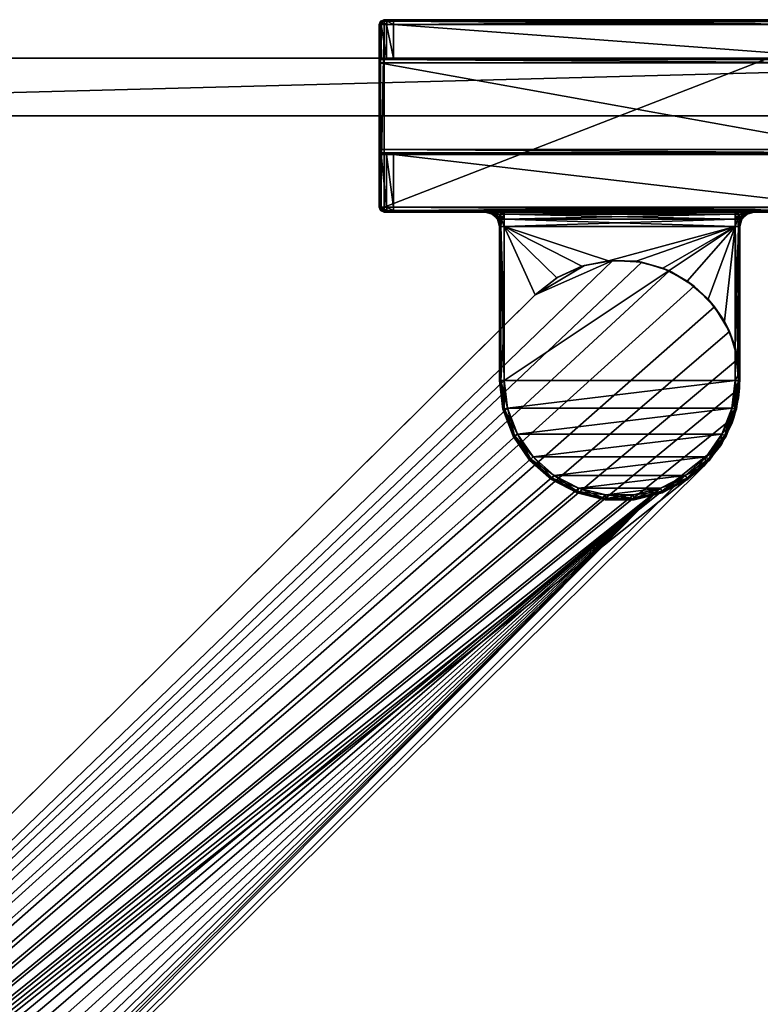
# Model space of a CAD drawing. Header units: metres. Extents: x 0 to 607, y -215 to 49.
# Tile 8 of 10: x 116 to 193, y -95 to 7. Entities that reach past the tile are written whole.
import ezdxf

# ---------------------------------------------------------------- set-up
doc = ezdxf.new("R2010")
doc.units = ezdxf.units.M

msp = doc.modelspace()

# ---------------------------------------------------------------- linework, layer by layer
at = {"layer": 'Y2A61L'}
for points in [[(24.000277, 3, 3), (24.000277, 3, 1994), (251.000275, 3, 3)], [(24.000277, 3, 1994), (251.000275, 3, 1994), (251.000275, 3, 3)], [(24.000277, 3, 3), (251.000275, 3, 3), (24.000277, -3, 3)], [(251.000275, 3, 3), (251.000275, -3, 3), (24.000277, -3, 3)], [(24.000277, 3, 1994), (24.000277, -3, 1994), (251.000275, 3, 1994)], [(24.000277, -3, 1994), (251.000275, -3, 1994), (251.000275, 3, 1994)], [(251.000275, -3, 3), (251.000275, -3, 1994), (24.000277, -3, 3)], [(251.000275, -3, 1994), (24.000277, -3, 1994), (24.000277, -3, 3)]]:
    msp.add_3dface(points, dxfattribs=at)
at = {"layer": 'Y2A61L012'}
for points in [[(154.05043, 6.5, 1976.75), (153.849472, 6.5, 1977.5), (153.995911, 6.853553, 1977.5)], [(153.995911, 6.853553, 1997.5), (153.995911, 6.853553, 1977.5), (153.849472, 6.5, 1997.5)], [(153.995911, 6.853553, 1977.5), (153.849472, 6.5, 1977.5), (153.849472, 6.5, 1997.5)], [(153.849472, 6.5, 1997.5), (153.995911, 6.75, 1997.75), (153.995911, 6.853553, 1997.5)], [(153.995911, 6.75, 1997.75), (153.849472, 6.5, 1997.5), (153.995911, 6.5, 1997.853516)], [(154.05043, 6.5, 1976.75), (154.05043, 3, 1976.75), (153.849472, 6.5, 1977.5)], [(154.05043, 3, 1976.75), (153.849472, 3, 1977.5), (153.849472, 6.5, 1977.5)], [(153.995911, -12.5, 1997.853516), (153.995911, 6.5, 1997.853516), (153.849472, -12.5, 1997.5)], [(153.995911, 6.5, 1997.853516), (153.849472, 6.5, 1997.5), (153.849472, -12.5, 1997.5)], [(153.849472, 3, 1977.5), (153.849472, 6.5, 1997.5), (153.849472, 6.5, 1977.5)], [(153.849472, 3, 1993.5), (153.849472, 6.5, 1997.5), (153.849472, 3, 1977.5)], [(153.849472, 2.853553, 1993.853516), (153.849472, 6.5, 1997.5), (153.849472, 3, 1993.5)], [(153.849472, -12.5, 1997.5), (153.849472, 6.5, 1997.5), (153.849472, 2.5, 1994)], [(153.849472, 2.5, 1994), (153.849472, 6.5, 1997.5), (153.849472, 2.853553, 1993.853516)], [(154.349472, 7, 1977.5), (154.177261, 6.853553, 1976.823242), (153.995911, 6.853553, 1977.5)], [(154.349472, 7, 1997.5), (154.349472, 7, 1977.5), (153.995911, 6.853553, 1997.5)], [(154.349472, 7, 1977.5), (153.995911, 6.853553, 1977.5), (153.995911, 6.853553, 1997.5)], [(154.349472, 6.853553, 1997.853516), (154.349472, 7, 1997.5), (153.995911, 6.853553, 1997.5)], [(154.177261, 6.853553, 1976.823242), (154.05043, 6.5, 1976.75), (153.995911, 6.853553, 1977.5)], [(154.349472, 6.5, 1998), (154.349472, 6.853553, 1997.853516), (153.995911, 6.75, 1997.75)], [(153.995911, 6.75, 1997.75), (154.349472, 6.853553, 1997.853516), (153.995911, 6.853553, 1997.5)], [(153.995911, 6.5, 1997.853516), (154.349472, 6.5, 1998), (153.995911, 6.75, 1997.75)], [(154.349472, -12.5, 1998), (154.349472, 6.5, 1998), (153.995911, -12.5, 1997.853516)], [(154.349472, 6.5, 1998), (153.995911, 6.5, 1997.853516), (153.995911, -12.5, 1997.853516)], [(154.599472, 6.5, 1976.200928), (154.05043, 6.5, 1976.75), (154.177261, 6.853553, 1976.823242)], [(154.599472, 6.5, 1976.200928), (154.599472, 3, 1976.200928), (154.05043, 6.5, 1976.75)], [(154.599472, 3, 1976.200928), (154.05043, 3, 1976.75), (154.05043, 6.5, 1976.75)], [(154.642365, 7, 1976.792847), (154.177261, 6.853553, 1976.823242), (154.349472, 7, 1977.5)], [(154.177261, 6.853553, 1976.823242), (154.642365, 7, 1976.792847), (154.672699, 6.853553, 1976.327759)], [(154.672699, 6.853553, 1976.327759), (154.599472, 6.5, 1976.200928), (154.177261, 6.853553, 1976.823242)], [(203.349472, 7, 1997.5), (202.349472, 7, 1976.5), (154.349472, 7, 1997.5)], [(202.349472, 7, 1976.5), (155.349472, 7, 1976.5), (154.349472, 7, 1997.5)], [(154.349472, 7, 1997.5), (155.349472, 7, 1976.5), (154.349472, 7, 1977.5)], [(155.349472, 7, 1976.5), (154.642365, 7, 1976.792847), (154.349472, 7, 1977.5)], [(203.349472, 7, 1997.5), (154.349472, 7, 1997.5), (203.349472, 6.853553, 1997.853516)], [(154.349472, 7, 1997.5), (154.349472, 6.853553, 1997.853516), (203.349472, 6.853553, 1997.853516)], [(203.349472, 6.853553, 1997.853516), (154.349472, 6.853553, 1997.853516), (203.349472, 6.5, 1998)], [(154.349472, 6.853553, 1997.853516), (154.349472, 6.5, 1998), (203.349472, 6.5, 1998)], [(203.349472, -12.5, 1998), (203.349472, 6.5, 1998), (154.349472, -12.5, 1998)], [(203.349472, 6.5, 1998), (154.349472, 6.5, 1998), (154.349472, -12.5, 1998)], [(155.349472, 6.5, 1976), (154.599472, 6.5, 1976.200928), (154.672699, 6.853553, 1976.327759)], [(155.349472, 6.5, 1976), (155.349472, 3, 1976), (154.599472, 6.5, 1976.200928)], [(155.349472, 3, 1976), (154.599472, 3, 1976.200928), (154.599472, 6.5, 1976.200928)], [(154.642365, 7, 1976.792847), (155.349472, 7, 1976.5), (154.672699, 6.853553, 1976.327759)], [(154.672699, 6.853553, 1976.327759), (155.349472, 7, 1976.5), (155.349472, 6.853553, 1976.146484)], [(155.349472, 6.853553, 1976.146484), (155.349472, 6.5, 1976), (154.672699, 6.853553, 1976.327759)], [(202.349472, 6.853553, 1976.146484), (155.349472, 6.853553, 1976.146484), (202.349472, 7, 1976.5)], [(155.349472, 6.853553, 1976.146484), (155.349472, 7, 1976.5), (202.349472, 7, 1976.5)], [(202.349472, 6.5, 1976), (155.349472, 6.5, 1976), (202.349472, 6.853553, 1976.146484)], [(155.349472, 6.5, 1976), (155.349472, 6.853553, 1976.146484), (202.349472, 6.853553, 1976.146484)], [(202.349472, 6.5, 1976), (202.349472, 3, 1976), (155.349472, 6.5, 1976)], [(202.349472, 3, 1976), (155.349472, 3, 1976), (155.349472, 6.5, 1976)], [(153.849472, 3, 1977.5), (154.05043, 3, 1976.75), (153.849472, 3, 1993.5)], [(154.05043, 3, 1976.75), (155.349472, 3, 1976), (153.849472, 3, 1993.5)], [(153.849472, 3, 1993.5), (155.349472, 3, 1976), (203.849472, 3, 1993.5)], [(203.849472, 3, 1993.5), (203.849472, 2.853553, 1993.853516), (153.849472, 3, 1993.5)], [(203.849472, 2.853553, 1993.853516), (153.849472, 2.853553, 1993.853516), (153.849472, 3, 1993.5)], [(203.849472, 2.853553, 1993.853516), (203.849472, 2.5, 1994), (153.849472, 2.853553, 1993.853516)], [(203.849472, 2.5, 1994), (153.849472, 2.5, 1994), (153.849472, 2.853553, 1993.853516)], [(153.849472, -6.5, 1994), (153.849472, -12.5, 1997.5), (153.849472, 2.5, 1994)], [(203.849472, 2.5, 1994), (203.849472, -6.5, 1994), (153.849472, 2.5, 1994)], [(203.849472, -6.5, 1994), (153.849472, -6.5, 1994), (153.849472, 2.5, 1994)], [(155.349472, 3, 1976), (154.05043, 3, 1976.75), (154.599472, 3, 1976.200928)], [(155.349472, 3, 1976), (202.349472, 3, 1976), (203.849472, 3, 1993.5)], [(153.849472, -6.853553, 1993.853516), (153.849472, -12.5, 1997.5), (153.849472, -6.5, 1994)], [(203.849472, -6.5, 1994), (203.849472, -6.853553, 1993.853516), (153.849472, -6.5, 1994)], [(203.849472, -6.853553, 1993.853516), (153.849472, -6.853553, 1993.853516), (153.849472, -6.5, 1994)], [(153.849472, -7, 1993.5), (153.849472, -12.5, 1997.5), (153.849472, -6.853553, 1993.853516)], [(203.849472, -6.853553, 1993.853516), (203.849472, -7, 1993.5), (153.849472, -6.853553, 1993.853516)], [(203.849472, -7, 1993.5), (153.849472, -7, 1993.5), (153.849472, -6.853553, 1993.853516)], [(154.05043, -7, 1976.75), (154.05043, -12.5, 1976.75), (153.849472, -7, 1977.5)], [(154.05043, -12.5, 1976.75), (153.849472, -12.5, 1977.5), (153.849472, -7, 1977.5)], [(153.849472, -12.5, 1997.5), (153.849472, -7, 1977.5), (153.849472, -12.5, 1977.5)], [(153.849472, -7, 1977.5), (153.849472, -12.5, 1997.5), (153.849472, -7, 1993.5)], [(153.849472, -7, 1977.5), (155.349472, -7, 1976), (154.05043, -7, 1976.75)], [(153.849472, -7, 1993.5), (155.349472, -7, 1976), (153.849472, -7, 1977.5)], [(203.849472, -7, 1993.5), (155.349472, -7, 1976), (153.849472, -7, 1993.5)], [(154.599472, -7, 1976.200928), (154.599472, -12.5, 1976.200928), (154.05043, -7, 1976.75)], [(154.599472, -12.5, 1976.200928), (154.05043, -12.5, 1976.75), (154.05043, -7, 1976.75)], [(154.05043, -7, 1976.75), (155.349472, -7, 1976), (154.599472, -7, 1976.200928)], [(155.349472, -7, 1976), (155.349472, -12.5, 1976), (154.599472, -7, 1976.200928)], [(155.349472, -12.5, 1976), (154.599472, -12.5, 1976.200928), (154.599472, -7, 1976.200928)], [(202.349472, -7, 1976), (202.349472, -12.5, 1976), (155.349472, -7, 1976)], [(202.349472, -12.5, 1976), (155.349472, -12.5, 1976), (155.349472, -7, 1976)], [(155.349472, -7, 1976), (203.849472, -7, 1993.5), (202.349472, -7, 1976)], [(153.995911, -12.853554, 1977.5), (153.995911, -12.853554, 1997.5), (153.849472, -12.5, 1977.5)], [(153.995911, -12.853554, 1997.5), (153.849472, -12.5, 1997.5), (153.849472, -12.5, 1977.5)], [(153.995911, -12.853554, 1977.5), (153.849472, -12.5, 1977.5), (154.177261, -12.853554, 1976.823242)], [(153.849472, -12.5, 1977.5), (154.05043, -12.5, 1976.75), (154.177261, -12.853554, 1976.823242)], [(153.849472, -12.5, 1997.5), (153.995911, -12.75, 1997.75), (153.995911, -12.5, 1997.853516)], [(153.995911, -12.75, 1997.75), (153.849472, -12.5, 1997.5), (153.995911, -12.853554, 1997.5)], [(153.995911, -12.75, 1997.75), (154.349472, -12.853554, 1997.853516), (153.995911, -12.5, 1997.853516)], [(154.349472, -12.853554, 1997.853516), (154.349472, -12.5, 1998), (153.995911, -12.5, 1997.853516)], [(153.995911, -12.853554, 1997.5), (154.349472, -13, 1997.5), (153.995911, -12.75, 1997.75)], [(154.349472, -13, 1997.5), (154.349472, -12.853554, 1997.853516), (153.995911, -12.75, 1997.75)], [(154.349472, -13, 1977.5), (154.349472, -13, 1997.5), (153.995911, -12.853554, 1977.5)], [(154.349472, -13, 1997.5), (153.995911, -12.853554, 1997.5), (153.995911, -12.853554, 1977.5)], [(154.177261, -12.853554, 1976.823242), (154.349472, -13, 1977.5), (153.995911, -12.853554, 1977.5)], [(154.177261, -12.853554, 1976.823242), (154.05043, -12.5, 1976.75), (154.672699, -12.853554, 1976.327759)], [(154.05043, -12.5, 1976.75), (154.599472, -12.5, 1976.200928), (154.672699, -12.853554, 1976.327759)], [(154.672699, -12.853554, 1976.327759), (154.642365, -13, 1976.792847), (154.177261, -12.853554, 1976.823242)], [(154.642365, -13, 1976.792847), (154.349472, -13, 1977.5), (154.177261, -12.853554, 1976.823242)], [(203.349472, -12.5, 1998), (154.349472, -12.5, 1998), (203.349472, -12.853554, 1997.853516)], [(154.349472, -12.5, 1998), (154.349472, -12.853554, 1997.853516), (203.349472, -12.853554, 1997.853516)], [(203.349472, -12.853554, 1997.853516), (154.349472, -12.853554, 1997.853516), (203.349472, -13, 1997.5)], [(154.349472, -12.853554, 1997.853516), (154.349472, -13, 1997.5), (203.349472, -13, 1997.5)], [(164.849472, -13, 1991.5), (154.349472, -13, 1997.5), (164.849472, -13, 1986.5)], [(154.349472, -13, 1997.5), (154.349472, -13, 1977.5), (164.849472, -13, 1986.5)], [(164.849472, -13, 1986.5), (154.349472, -13, 1977.5), (155.349472, -13, 1976.5)], [(154.349472, -13, 1977.5), (154.642365, -13, 1976.792847), (155.349472, -13, 1976.5)], [(164.849472, -13, 1991.5), (165.117416, -13, 1992.5), (154.349472, -13, 1997.5)], [(165.117416, -13, 1992.5), (165.849472, -13, 1993.232056), (154.349472, -13, 1997.5)], [(203.349472, -13, 1997.5), (154.349472, -13, 1997.5), (166.849472, -13, 1993.5)], [(166.849472, -13, 1993.5), (154.349472, -13, 1997.5), (165.849472, -13, 1993.232056)], [(154.672699, -12.853554, 1976.327759), (154.599472, -12.5, 1976.200928), (155.349472, -12.853554, 1976.146484)], [(154.599472, -12.5, 1976.200928), (155.349472, -12.5, 1976), (155.349472, -12.853554, 1976.146484)], [(154.642365, -13, 1976.792847), (154.672699, -12.853554, 1976.327759), (155.349472, -13, 1976.5)], [(155.349472, -13, 1976.5), (154.672699, -12.853554, 1976.327759), (155.349472, -12.853554, 1976.146484)], [(202.349472, -12.853554, 1976.146484), (155.349472, -12.853554, 1976.146484), (202.349472, -12.5, 1976)], [(155.349472, -12.853554, 1976.146484), (155.349472, -12.5, 1976), (202.349472, -12.5, 1976)], [(202.349472, -13, 1976.5), (155.349472, -13, 1976.5), (202.349472, -12.853554, 1976.146484)], [(155.349472, -13, 1976.5), (155.349472, -12.853554, 1976.146484), (202.349472, -12.853554, 1976.146484)], [(165.849472, -13, 1984.767944), (155.349472, -13, 1976.5), (166.849472, -13, 1984.5)], [(155.349472, -13, 1976.5), (202.349472, -13, 1976.5), (166.849472, -13, 1984.5)], [(155.349472, -13, 1976.5), (165.117416, -13, 1985.5), (164.849472, -13, 1986.5)], [(165.117416, -13, 1985.5), (155.349472, -13, 1976.5), (165.849472, -13, 1984.767944)], [(165.117416, -13, 1985.5), (165.694626, -13.200962, 1986.021606), (164.849472, -13, 1986.5)], [(165.694626, -13.200962, 1986.021606), (165.599472, -13.200962, 1986.5), (164.849472, -13, 1986.5)], [(165.599472, -13.200962, 1991.5), (164.849472, -13, 1991.5), (165.599472, -13.200962, 1986.5)], [(165.599472, -13.200962, 1986.5), (164.849472, -13, 1991.5), (164.849472, -13, 1986.5)], [(165.599472, -13.200962, 1991.5), (165.694626, -13.200962, 1991.978394), (164.849472, -13, 1991.5)], [(164.849472, -13, 1991.5), (165.694626, -13.200962, 1991.978394), (165.117416, -13, 1992.5)], [(165.849472, -13, 1984.767944), (165.965591, -13.200962, 1985.616089), (165.117416, -13, 1985.5)], [(165.965591, -13.200962, 1985.616089), (165.694626, -13.200962, 1986.021606), (165.117416, -13, 1985.5)], [(165.694626, -13.200962, 1991.978394), (165.965591, -13.200962, 1992.383911), (165.117416, -13, 1992.5)], [(165.117416, -13, 1992.5), (165.965591, -13.200962, 1992.383911), (165.849472, -13, 1993.232056)], [(165.694626, -13.200962, 1986.021606), (166.148514, -13.75, 1986.5), (165.599472, -13.200962, 1986.5)], [(166.148514, -13.75, 1991.5), (165.599472, -13.200962, 1991.5), (166.148514, -13.75, 1986.5)], [(166.148514, -13.75, 1986.5), (165.599472, -13.200962, 1991.5), (165.599472, -13.200962, 1986.5)], [(165.694626, -13.200962, 1991.978394), (165.599472, -13.200962, 1991.5), (166.201859, -13.75, 1991.768188)], [(166.201859, -13.75, 1991.768188), (165.599472, -13.200962, 1991.5), (166.148514, -13.75, 1991.5)], [(165.965591, -13.200962, 1985.616089), (166.201859, -13.75, 1986.231812), (165.694626, -13.200962, 1986.021606)], [(166.201859, -13.75, 1986.231812), (166.148514, -13.75, 1986.5), (165.694626, -13.200962, 1986.021606)], [(165.965591, -13.200962, 1992.383911), (165.694626, -13.200962, 1991.978394), (166.353821, -13.75, 1991.995605)], [(166.353821, -13.75, 1991.995605), (165.694626, -13.200962, 1991.978394), (166.201859, -13.75, 1991.768188)], [(166.849472, -13, 1984.5), (166.371109, -13.200962, 1985.345093), (165.849472, -13, 1984.767944)], [(166.371109, -13.200962, 1985.345093), (165.965591, -13.200962, 1985.616089), (165.849472, -13, 1984.767944)], [(165.965591, -13.200962, 1992.383911), (166.371109, -13.200962, 1992.654907), (165.849472, -13, 1993.232056)], [(165.849472, -13, 1993.232056), (166.371109, -13.200962, 1992.654907), (166.849472, -13, 1993.5)], [(166.201859, -13.75, 1986.231812), (165.965591, -13.200962, 1985.616089), (166.353821, -13.75, 1986.004395)], [(165.965591, -13.200962, 1985.616089), (166.371109, -13.200962, 1985.345093), (166.353821, -13.75, 1986.004395)], [(165.965591, -13.200962, 1992.383911), (166.581223, -13.75, 1992.147583), (166.371109, -13.200962, 1992.654907)], [(166.581223, -13.75, 1992.147583), (165.965591, -13.200962, 1992.383911), (166.353821, -13.75, 1991.995605)], [(166.353821, -13.75, 1986.004395), (166.371109, -13.200962, 1985.345093), (166.581223, -13.75, 1985.852417)], [(166.849472, -13.200962, 1985.25), (166.371109, -13.200962, 1985.345093), (166.849472, -13, 1984.5)], [(166.371109, -13.200962, 1992.654907), (166.849472, -13.200962, 1992.75), (166.849472, -13, 1993.5)], [(166.371109, -13.200962, 1985.345093), (166.849472, -13.200962, 1985.25), (166.581223, -13.75, 1985.852417)], [(166.581223, -13.75, 1992.147583), (166.849472, -13.75, 1992.200928), (166.371109, -13.200962, 1992.654907)], [(166.371109, -13.200962, 1992.654907), (166.849472, -13.75, 1992.200928), (166.849472, -13.200962, 1992.75)], [(166.581223, -13.75, 1985.852417), (166.849472, -13.200962, 1985.25), (166.849472, -13.75, 1985.799072)], [(190.849472, -13.200962, 1985.25), (166.849472, -13, 1984.5), (190.849472, -13, 1984.5)], [(166.849472, -13, 1984.5), (190.849472, -13.200962, 1985.25), (166.849472, -13.200962, 1985.25)], [(190.849472, -13.200962, 1992.75), (190.849472, -13, 1993.5), (166.849472, -13.200962, 1992.75)], [(166.849472, -13.200962, 1992.75), (190.849472, -13, 1993.5), (166.849472, -13, 1993.5)], [(190.849472, -13, 1993.5), (203.349472, -13, 1997.5), (166.849472, -13, 1993.5)], [(166.849472, -13, 1984.5), (202.349472, -13, 1976.5), (190.849472, -13, 1984.5)], [(190.849472, -13.200962, 1985.25), (190.849472, -13.75, 1985.799072), (166.849472, -13.200962, 1985.25)], [(166.849472, -13.200962, 1985.25), (190.849472, -13.75, 1985.799072), (166.849472, -13.75, 1985.799072)], [(190.849472, -13.75, 1992.200928), (190.849472, -13.200962, 1992.75), (166.849472, -13.75, 1992.200928)], [(166.849472, -13.75, 1992.200928), (190.849472, -13.200962, 1992.75), (166.849472, -13.200962, 1992.75)], [(190.849472, -13.200962, 1992.75), (191.32782, -13.200962, 1992.654907), (190.849472, -13, 1993.5)], [(190.849472, -13, 1993.5), (191.32782, -13.200962, 1992.654907), (191.849472, -13, 1993.232056)], [(191.849472, -13, 1984.767944), (191.32782, -13.200962, 1985.345093), (190.849472, -13, 1984.5)], [(191.32782, -13.200962, 1985.345093), (190.849472, -13.200962, 1985.25), (190.849472, -13, 1984.5)], [(191.849472, -13, 1993.232056), (203.349472, -13, 1997.5), (190.849472, -13, 1993.5)], [(190.849472, -13, 1984.5), (202.349472, -13, 1976.5), (191.849472, -13, 1984.767944)], [(191.32782, -13.200962, 1992.654907), (190.849472, -13.200962, 1992.75), (191.117722, -13.75, 1992.147583)], [(191.117722, -13.75, 1992.147583), (190.849472, -13.200962, 1992.75), (190.849472, -13.75, 1992.200928)], [(191.117722, -13.75, 1985.852417), (190.849472, -13.75, 1985.799072), (191.32782, -13.200962, 1985.345093)], [(191.32782, -13.200962, 1985.345093), (190.849472, -13.75, 1985.799072), (190.849472, -13.200962, 1985.25)], [(191.345123, -13.75, 1991.995605), (191.32782, -13.200962, 1992.654907), (191.117722, -13.75, 1992.147583)], [(191.733353, -13.200962, 1985.616089), (191.117722, -13.75, 1985.852417), (191.32782, -13.200962, 1985.345093)], [(191.117722, -13.75, 1985.852417), (191.733353, -13.200962, 1985.616089), (191.345123, -13.75, 1986.004395)], [(191.32782, -13.200962, 1992.654907), (191.733353, -13.200962, 1992.383911), (191.849472, -13, 1993.232056)], [(191.733353, -13.200962, 1985.616089), (191.32782, -13.200962, 1985.345093), (191.849472, -13, 1984.767944)], [(191.733353, -13.200962, 1992.383911), (191.32782, -13.200962, 1992.654907), (191.345123, -13.75, 1991.995605)], [(191.49707, -13.75, 1991.768188), (191.733353, -13.200962, 1992.383911), (191.345123, -13.75, 1991.995605)], [(191.733353, -13.200962, 1985.616089), (192.004318, -13.200962, 1986.021606), (191.345123, -13.75, 1986.004395)], [(191.345123, -13.75, 1986.004395), (192.004318, -13.200962, 1986.021606), (191.49707, -13.75, 1986.231812)], [(191.733353, -13.200962, 1992.383911), (191.49707, -13.75, 1991.768188), (192.004318, -13.200962, 1991.978394)], [(191.49707, -13.75, 1991.768188), (191.55043, -13.75, 1991.5), (192.004318, -13.200962, 1991.978394)], [(192.004318, -13.200962, 1986.021606), (192.099472, -13.200962, 1986.5), (191.49707, -13.75, 1986.231812)], [(191.49707, -13.75, 1986.231812), (192.099472, -13.200962, 1986.5), (191.55043, -13.75, 1986.5)], [(192.004318, -13.200962, 1991.978394), (191.55043, -13.75, 1991.5), (192.099472, -13.200962, 1991.5)], [(192.099472, -13.200962, 1991.5), (191.55043, -13.75, 1991.5), (192.099472, -13.200962, 1986.5)], [(192.099472, -13.200962, 1986.5), (191.55043, -13.75, 1991.5), (191.55043, -13.75, 1986.5)], [(191.849472, -13, 1993.232056), (191.733353, -13.200962, 1992.383911), (192.581528, -13, 1992.5)], [(191.733353, -13.200962, 1992.383911), (192.004318, -13.200962, 1991.978394), (192.581528, -13, 1992.5)], [(192.004318, -13.200962, 1986.021606), (191.733353, -13.200962, 1985.616089), (192.581528, -13, 1985.5)], [(192.581528, -13, 1985.5), (191.733353, -13.200962, 1985.616089), (191.849472, -13, 1984.767944)], [(192.581528, -13, 1992.5), (203.349472, -13, 1997.5), (191.849472, -13, 1993.232056)], [(191.849472, -13, 1984.767944), (202.349472, -13, 1976.5), (192.581528, -13, 1985.5)], [(192.581528, -13, 1992.5), (192.004318, -13.200962, 1991.978394), (192.849472, -13, 1991.5)], [(192.004318, -13.200962, 1991.978394), (192.099472, -13.200962, 1991.5), (192.849472, -13, 1991.5)], [(192.099472, -13.200962, 1986.5), (192.004318, -13.200962, 1986.021606), (192.849472, -13, 1986.5)], [(192.849472, -13, 1986.5), (192.004318, -13.200962, 1986.021606), (192.581528, -13, 1985.5)], [(192.099472, -13.200962, 1991.5), (192.849472, -13, 1986.5), (192.849472, -13, 1991.5)], [(192.849472, -13, 1986.5), (192.099472, -13.200962, 1991.5), (192.099472, -13.200962, 1986.5)], [(192.849472, -13, 1991.5), (203.349472, -13, 1997.5), (192.581528, -13, 1992.5)], [(192.581528, -13, 1985.5), (202.349472, -13, 1976.5), (192.849472, -13, 1986.5)], [(203.349472, -13, 1997.5), (192.849472, -13, 1991.5), (203.349472, -13, 1977.5)], [(192.849472, -13, 1991.5), (192.849472, -13, 1986.5), (203.349472, -13, 1977.5)], [(203.349472, -13, 1977.5), (192.849472, -13, 1986.5), (203.05658, -13, 1976.792847)], [(192.849472, -13, 1986.5), (202.349472, -13, 1976.5), (203.05658, -13, 1976.792847)], [(166.148514, -13.75, 1986.5), (166.201859, -13.75, 1986.231812), (166.349472, -14.5, 1986.5)], [(166.148514, -13.75, 1991.5), (166.349472, -14.5, 1986.5), (166.349472, -14.5, 1991.5)], [(166.349472, -14.5, 1986.5), (166.148514, -13.75, 1991.5), (166.148514, -13.75, 1986.5)], [(166.148514, -13.75, 1991.5), (166.349472, -14.5, 1991.5), (166.201859, -13.75, 1991.768188)], [(166.349472, -14.5, 1986.5), (166.201859, -13.75, 1986.231812), (166.495911, -14.5, 1986.146484)], [(166.201859, -13.75, 1986.231812), (166.353821, -13.75, 1986.004395), (166.495911, -14.5, 1986.146484)], [(166.349472, -14.5, 1991.5), (166.495911, -14.5, 1991.853516), (166.201859, -13.75, 1991.768188)], [(166.201859, -13.75, 1991.768188), (166.495911, -14.5, 1991.853516), (166.353821, -13.75, 1991.995605)], [(166.581223, -13.75, 1985.852417), (166.495911, -14.5, 1986.146484), (166.353821, -13.75, 1986.004395)], [(166.581223, -13.75, 1992.147583), (166.353821, -13.75, 1991.995605), (166.495911, -14.5, 1991.853516)], [(166.849472, -14.5, 1986), (166.495911, -14.5, 1986.146484), (166.581223, -13.75, 1985.852417)], [(166.849472, -14.5, 1992), (166.581223, -13.75, 1992.147583), (166.495911, -14.5, 1991.853516)], [(166.849472, -13.75, 1985.799072), (166.849472, -14.5, 1986), (166.581223, -13.75, 1985.852417)], [(166.849472, -13.75, 1992.200928), (166.581223, -13.75, 1992.147583), (166.849472, -14.5, 1992)], [(190.849472, -13.75, 1985.799072), (190.849472, -14.5, 1986), (166.849472, -13.75, 1985.799072)], [(166.849472, -13.75, 1985.799072), (190.849472, -14.5, 1986), (166.849472, -14.5, 1986)], [(190.849472, -13.75, 1992.200928), (166.849472, -14.5, 1992), (190.849472, -14.5, 1992)], [(166.849472, -14.5, 1992), (190.849472, -13.75, 1992.200928), (166.849472, -13.75, 1992.200928)], [(190.849472, -13.75, 1992.200928), (190.849472, -14.5, 1992), (191.117722, -13.75, 1992.147583)], [(190.849472, -14.5, 1992), (191.203018, -14.5, 1991.853516), (191.117722, -13.75, 1992.147583)], [(190.849472, -13.75, 1985.799072), (191.117722, -13.75, 1985.852417), (190.849472, -14.5, 1986)], [(190.849472, -14.5, 1986), (191.117722, -13.75, 1985.852417), (191.203018, -14.5, 1986.146484)], [(191.117722, -13.75, 1992.147583), (191.203018, -14.5, 1991.853516), (191.345123, -13.75, 1991.995605)], [(191.117722, -13.75, 1985.852417), (191.345123, -13.75, 1986.004395), (191.203018, -14.5, 1986.146484)], [(191.349472, -14.5, 1991.5), (191.49707, -13.75, 1991.768188), (191.203018, -14.5, 1991.853516)], [(191.49707, -13.75, 1991.768188), (191.345123, -13.75, 1991.995605), (191.203018, -14.5, 1991.853516)], [(191.349472, -14.5, 1986.5), (191.203018, -14.5, 1986.146484), (191.49707, -13.75, 1986.231812)], [(191.49707, -13.75, 1986.231812), (191.203018, -14.5, 1986.146484), (191.345123, -13.75, 1986.004395)], [(191.55043, -13.75, 1991.5), (191.49707, -13.75, 1991.768188), (191.349472, -14.5, 1991.5)], [(191.55043, -13.75, 1991.5), (191.349472, -14.5, 1991.5), (191.55043, -13.75, 1986.5)], [(191.55043, -13.75, 1986.5), (191.349472, -14.5, 1991.5), (191.349472, -14.5, 1986.5)], [(191.55043, -13.75, 1986.5), (191.349472, -14.5, 1986.5), (191.49707, -13.75, 1986.231812)], [(166.349472, -30.5, 1986.5), (166.349472, -30.5, 1991.5), (166.349472, -14.5, 1986.5)], [(166.349472, -30.5, 1991.5), (166.349472, -14.5, 1991.5), (166.349472, -14.5, 1986.5)], [(166.495911, -14.5, 1986.146484), (166.495911, -30.5, 1986.146484), (166.349472, -14.5, 1986.5)], [(166.495911, -30.5, 1986.146484), (166.349472, -30.5, 1986.5), (166.349472, -14.5, 1986.5)], [(166.495911, -30.5, 1991.853516), (166.495911, -14.5, 1991.853516), (166.349472, -30.5, 1991.5)], [(166.495911, -14.5, 1991.853516), (166.349472, -14.5, 1991.5), (166.349472, -30.5, 1991.5)], [(166.849472, -14.5, 1986), (166.849472, -30.5, 1986), (166.495911, -14.5, 1986.146484)], [(166.849472, -30.5, 1986), (166.495911, -30.5, 1986.146484), (166.495911, -14.5, 1986.146484)], [(166.849472, -14.5, 1992), (166.495911, -14.5, 1991.853516), (166.849472, -24.792381, 1992)], [(166.849472, -24.792381, 1992), (166.495911, -14.5, 1991.853516), (166.495911, -30.5, 1991.853516)], [(190.849472, -30.5, 1986), (166.849472, -30.5, 1986), (190.849472, -14.5, 1986)], [(166.849472, -30.5, 1986), (166.849472, -14.5, 1986), (190.849472, -14.5, 1986)], [(170.052521, -21.619474, 1992), (166.849472, -14.5, 1992), (166.849472, -24.792381, 1992)], [(172.305984, -19.849516, 1992), (166.849472, -14.5, 1992), (170.052521, -21.619474, 1992)], [(174.903305, -18.639235, 1992), (166.849472, -14.5, 1992), (172.305984, -19.849516, 1992)], [(190.849472, -14.5, 1992), (166.849472, -14.5, 1992), (177.707993, -18.052229, 1992)], [(177.707993, -18.052229, 1992), (166.849472, -14.5, 1992), (174.903305, -18.639235, 1992)], [(180.572662, -18.119345, 1992), (190.849472, -14.5, 1992), (177.707993, -18.052229, 1992)], [(183.346771, -18.837057, 1992), (190.849472, -14.5, 1992), (180.572662, -18.119345, 1992)], [(185.884567, -20.167648, 1992), (190.849472, -14.5, 1992), (183.346771, -18.837057, 1992)], [(188.052658, -22.041199, 1992), (190.849472, -14.5, 1992), (185.884567, -20.167648, 1992)], [(189.737137, -24.359253, 1992), (190.849472, -14.5, 1992), (188.052658, -22.041199, 1992)], [(190.849472, -14.5, 1992), (189.737137, -24.359253, 1992), (190.849472, -27, 1992)], [(191.203018, -14.5, 1986.146484), (191.203018, -30.5, 1986.146484), (190.849472, -14.5, 1986)], [(191.203018, -30.5, 1986.146484), (190.849472, -30.5, 1986), (190.849472, -14.5, 1986)], [(191.203018, -30.5, 1991.853516), (191.203018, -14.5, 1991.853516), (190.849472, -27, 1992)], [(191.203018, -14.5, 1991.853516), (190.849472, -14.5, 1992), (190.849472, -27, 1992)], [(191.349472, -14.5, 1986.5), (191.349472, -30.5, 1986.5), (191.203018, -14.5, 1986.146484)], [(191.349472, -30.5, 1986.5), (191.203018, -30.5, 1986.146484), (191.203018, -14.5, 1986.146484)], [(191.349472, -30.5, 1991.5), (191.349472, -14.5, 1991.5), (191.203018, -30.5, 1991.853516)], [(191.349472, -14.5, 1991.5), (191.203018, -14.5, 1991.853516), (191.203018, -30.5, 1991.853516)], [(191.349472, -30.5, 1986.5), (191.349472, -14.5, 1986.5), (191.349472, -30.5, 1991.5)], [(191.349472, -14.5, 1986.5), (191.349472, -14.5, 1991.5), (191.349472, -30.5, 1991.5)], [(178.153732, -18.019377, 1998), (10.203054, -179.964493, 1998), (181.160767, -18.215542, 1998)], [(10.203054, -179.964493, 1998), (178.153732, -18.019377, 1998), (170.052521, -21.619474, 1998)], [(181.160767, -18.215542, 1998), (10.203054, -179.964493, 1998), (184.033463, -19.125635, 1998)], [(170.052521, -21.619474, 1998), (178.153732, -18.019377, 1998), (175.187149, -18.54854, 1998)], [(174.903305, -18.639235, 1992), (175.187149, -18.54854, 1998), (177.707993, -18.052229, 1992)], [(175.187149, -18.54854, 1998), (178.153732, -18.019377, 1998), (177.707993, -18.052229, 1992)], [(177.707993, -18.052229, 1992), (178.153732, -18.019377, 1998), (180.572662, -18.119345, 1992)], [(178.153732, -18.019377, 1998), (181.160767, -18.215542, 1998), (180.572662, -18.119345, 1992)], [(180.572662, -18.119345, 1992), (181.160767, -18.215542, 1998), (183.346771, -18.837057, 1992)], [(181.160767, -18.215542, 1998), (184.033463, -19.125635, 1998), (183.346771, -18.837057, 1992)], [(184.033463, -19.125635, 1998), (10.203054, -179.964493, 1998), (186.604889, -20.696764, 1998)], [(172.433395, -19.77228, 1998), (170.052521, -21.619474, 1998), (175.187149, -18.54854, 1998)], [(172.305984, -19.849516, 1992), (172.433395, -19.77228, 1998), (174.903305, -18.639235, 1992)], [(172.433395, -19.77228, 1998), (175.187149, -18.54854, 1998), (174.903305, -18.639235, 1992)], [(183.346771, -18.837057, 1992), (184.033463, -19.125635, 1998), (185.884567, -20.167648, 1992)], [(184.033463, -19.125635, 1998), (186.604889, -20.696764, 1998), (185.884567, -20.167648, 1992)], [(170.052521, -21.619474, 1998), (172.433395, -19.77228, 1998), (172.305984, -19.849516, 1992)], [(170.052521, -21.619474, 1992), (170.052521, -21.619474, 1998), (172.305984, -19.849516, 1992)], [(185.884567, -20.167648, 1992), (186.604889, -20.696764, 1998), (188.052658, -22.041199, 1992)], [(186.604889, -20.696764, 1998), (10.203054, -179.964493, 1998), (188.725601, -22.837624, 1998)], [(186.604889, -20.696764, 1998), (188.725601, -22.837624, 1998), (188.052658, -22.041199, 1992)], [(170.052521, -21.619474, 1998), (170.052521, -21.619474, 1992), (10.203054, -179.964493, 1998)], [(170.052521, -21.619474, 1992), (166.849472, -24.792381, 1992), (10.203054, -179.964493, 1998)], [(188.052658, -22.041199, 1992), (188.725601, -22.837624, 1998), (189.737137, -24.359253, 1992)], [(188.725601, -22.837624, 1998), (10.203054, -179.964493, 1998), (190.272339, -25.42379, 1998)], [(188.725601, -22.837624, 1998), (190.272339, -25.42379, 1998), (189.737137, -24.359253, 1992)], [(190.272339, -25.42379, 1998), (190.849472, -27, 1992), (189.737137, -24.359253, 1992)], [(10.203054, -179.964493, 1998), (166.849472, -24.792381, 1992), (13.352166, -176.845032, 1992)], [(190.272339, -25.42379, 1998), (10.203054, -179.964493, 1998), (191.155228, -28.30497, 1998)], [(166.849472, -30.5, 1992), (13.352166, -176.845032, 1992), (166.849472, -24.792381, 1992)], [(166.849472, -30.5, 1992), (166.849472, -24.792381, 1992), (166.495911, -30.5, 1991.853516)], [(191.155228, -28.30497, 1998), (190.849472, -27, 1992), (190.272339, -25.42379, 1998)], [(190.849472, -27, 1992), (191.155228, -28.30497, 1998), (191.319717, -29.63806, 1992)], [(190.849472, -30.5, 1992), (191.203018, -30.5, 1991.853516), (190.849472, -27, 1992)], [(190.849472, -27, 1992), (191.319717, -29.63806, 1992), (190.849472, -30.5, 1992)], [(191.155228, -28.30497, 1998), (10.203054, -179.964493, 1998), (191.322952, -31.313715, 1998)], [(191.155228, -28.30497, 1998), (191.322952, -31.313715, 1998), (191.319717, -29.63806, 1992)], [(191.319717, -29.63806, 1992), (191.216888, -32.315727, 1992), (190.849472, -30.5, 1992)], [(191.319717, -29.63806, 1992), (191.322952, -31.313715, 1998), (191.216888, -32.315727, 1992)], [(167.198166, -33.371788, 1992), (13.352166, -176.845032, 1992), (166.849472, -30.5, 1992)], [(166.712692, -33.491447, 1986.5), (166.712692, -33.491447, 1991.5), (166.349472, -30.5, 1986.5)], [(166.712692, -33.491447, 1991.5), (166.349472, -30.5, 1991.5), (166.349472, -30.5, 1986.5)], [(166.495911, -30.5, 1986.146484), (166.854889, -33.456398, 1986.146484), (166.349472, -30.5, 1986.5)], [(166.854889, -33.456398, 1986.146484), (166.712692, -33.491447, 1986.5), (166.349472, -30.5, 1986.5)], [(166.495911, -30.5, 1991.853516), (166.349472, -30.5, 1991.5), (166.712692, -33.491447, 1991.5)], [(166.849472, -30.5, 1986), (167.198166, -33.371788, 1986), (166.495911, -30.5, 1986.146484)], [(167.198166, -33.371788, 1986), (166.854889, -33.456398, 1986.146484), (166.495911, -30.5, 1986.146484)], [(166.849472, -30.5, 1992), (166.495911, -30.5, 1991.853516), (166.854889, -33.456398, 1991.853516)], [(166.854889, -33.456398, 1991.853516), (166.495911, -30.5, 1991.853516), (166.712692, -33.491447, 1991.5)], [(167.198166, -33.371788, 1986), (166.849472, -30.5, 1986), (190.849472, -30.5, 1986)], [(167.198166, -33.371788, 1992), (166.849472, -30.5, 1992), (166.854889, -33.456398, 1991.853516)], [(190.500778, -33.371788, 1986), (167.198166, -33.371788, 1986), (190.849472, -30.5, 1986)], [(190.500778, -33.371788, 1986), (190.849472, -30.5, 1986), (190.844055, -33.456398, 1986.146484)], [(190.849472, -30.5, 1992), (190.500778, -33.371788, 1992), (191.203018, -30.5, 1991.853516)], [(190.500778, -33.371788, 1992), (190.844055, -33.456398, 1991.853516), (191.203018, -30.5, 1991.853516)], [(190.849472, -30.5, 1992), (191.216888, -32.315727, 1992), (190.500778, -33.371788, 1992)], [(190.849472, -30.5, 1986), (191.203018, -30.5, 1986.146484), (190.844055, -33.456398, 1986.146484)], [(190.844055, -33.456398, 1986.146484), (191.203018, -30.5, 1986.146484), (190.986237, -33.491447, 1986.5)], [(191.203018, -30.5, 1991.853516), (190.844055, -33.456398, 1991.853516), (191.349472, -30.5, 1991.5)], [(190.844055, -33.456398, 1991.853516), (190.986237, -33.491447, 1991.5), (191.349472, -30.5, 1991.5)], [(191.349472, -30.5, 1986.5), (191.349472, -30.5, 1991.5), (190.986237, -33.491447, 1986.5)], [(191.349472, -30.5, 1991.5), (190.986237, -33.491447, 1991.5), (190.986237, -33.491447, 1986.5)], [(191.203018, -30.5, 1986.146484), (191.349472, -30.5, 1986.5), (190.986237, -33.491447, 1986.5)], [(191.322952, -31.313715, 1998), (10.203054, -179.964493, 1998), (190.765762, -34.275169, 1998)], [(191.322952, -31.313715, 1998), (190.765762, -34.275169, 1998), (191.216888, -32.315727, 1992)], [(191.216888, -32.315727, 1992), (190.545715, -34.909954, 1992), (190.500778, -33.371788, 1992)], [(191.216888, -32.315727, 1992), (190.765762, -34.275169, 1998), (190.545715, -34.909954, 1992)], [(168.223999, -36.076679, 1992), (13.352166, -176.845032, 1992), (167.198166, -33.371788, 1992)], [(166.854889, -33.456398, 1986.146484), (167.910934, -36.240982, 1986.146484), (166.712692, -33.491447, 1986.5)], [(166.854889, -33.456398, 1991.853516), (166.712692, -33.491447, 1991.5), (167.781265, -36.30904, 1991.5)], [(167.781265, -36.30904, 1986.5), (167.781265, -36.30904, 1991.5), (166.712692, -33.491447, 1986.5)], [(167.781265, -36.30904, 1991.5), (166.712692, -33.491447, 1991.5), (166.712692, -33.491447, 1986.5)], [(167.910934, -36.240982, 1986.146484), (167.781265, -36.30904, 1986.5), (166.712692, -33.491447, 1986.5)], [(167.198166, -33.371788, 1986), (168.223999, -36.076679, 1986), (166.854889, -33.456398, 1986.146484)], [(167.198166, -33.371788, 1992), (166.854889, -33.456398, 1991.853516), (167.910934, -36.240982, 1991.853516)], [(168.223999, -36.076679, 1986), (167.910934, -36.240982, 1986.146484), (166.854889, -33.456398, 1986.146484)], [(167.910934, -36.240982, 1991.853516), (166.854889, -33.456398, 1991.853516), (167.781265, -36.30904, 1991.5)], [(168.223999, -36.076679, 1986), (167.198166, -33.371788, 1986), (190.500778, -33.371788, 1986)], [(168.223999, -36.076679, 1992), (167.198166, -33.371788, 1992), (167.910934, -36.240982, 1991.853516)], [(189.474945, -36.076679, 1986), (168.223999, -36.076679, 1986), (190.500778, -33.371788, 1986)], [(189.474945, -36.076679, 1986), (190.500778, -33.371788, 1986), (189.787994, -36.240982, 1986.146484)], [(190.500778, -33.371788, 1992), (189.474945, -36.076679, 1992), (190.844055, -33.456398, 1991.853516)], [(190.500778, -33.371788, 1992), (190.545715, -34.909954, 1992), (189.474945, -36.076679, 1992)], [(189.474945, -36.076679, 1992), (189.787994, -36.240982, 1991.853516), (190.844055, -33.456398, 1991.853516)], [(190.500778, -33.371788, 1986), (190.844055, -33.456398, 1986.146484), (189.787994, -36.240982, 1986.146484)], [(189.787994, -36.240982, 1986.146484), (190.844055, -33.456398, 1986.146484), (189.917664, -36.30904, 1986.5)], [(190.844055, -33.456398, 1991.853516), (189.787994, -36.240982, 1991.853516), (190.986237, -33.491447, 1991.5)], [(189.787994, -36.240982, 1991.853516), (189.917664, -36.30904, 1991.5), (190.986237, -33.491447, 1991.5)], [(190.844055, -33.456398, 1986.146484), (190.986237, -33.491447, 1986.5), (189.917664, -36.30904, 1986.5)], [(190.986237, -33.491447, 1986.5), (190.986237, -33.491447, 1991.5), (189.917664, -36.30904, 1986.5)], [(190.986237, -33.491447, 1991.5), (189.917664, -36.30904, 1991.5), (189.917664, -36.30904, 1986.5)], [(190.765762, -34.275169, 1998), (10.203054, -179.964493, 1998), (189.516037, -37.017227, 1998)], [(190.765762, -34.275169, 1998), (189.516037, -37.017227, 1998), (190.545715, -34.909954, 1992)], [(189.516037, -37.017227, 1998), (189.337051, -37.301525, 1992), (190.545715, -34.909954, 1992)], [(190.545715, -34.909954, 1992), (189.337051, -37.301525, 1992), (189.474945, -36.076679, 1992)], [(169.86734, -38.457474, 1992), (13.352166, -176.845032, 1992), (168.223999, -36.076679, 1992)], [(167.910934, -36.240982, 1986.146484), (169.602707, -38.691921, 1986.146484), (167.781265, -36.30904, 1986.5)], [(167.910934, -36.240982, 1991.853516), (167.781265, -36.30904, 1991.5), (169.493088, -38.789032, 1991.5)], [(169.493088, -38.789032, 1986.5), (169.493088, -38.789032, 1991.5), (167.781265, -36.30904, 1986.5)], [(169.493088, -38.789032, 1991.5), (167.781265, -36.30904, 1991.5), (167.781265, -36.30904, 1986.5)], [(169.602707, -38.691921, 1986.146484), (169.493088, -38.789032, 1986.5), (167.781265, -36.30904, 1986.5)], [(168.223999, -36.076679, 1986), (169.86734, -38.457474, 1986), (167.910934, -36.240982, 1986.146484)], [(168.223999, -36.076679, 1992), (167.910934, -36.240982, 1991.853516), (169.602707, -38.691921, 1991.853516)], [(169.86734, -38.457474, 1986), (169.602707, -38.691921, 1986.146484), (167.910934, -36.240982, 1986.146484)], [(169.602707, -38.691921, 1991.853516), (167.910934, -36.240982, 1991.853516), (169.493088, -38.789032, 1991.5)], [(169.86734, -38.457474, 1986), (168.223999, -36.076679, 1986), (189.474945, -36.076679, 1986)], [(169.86734, -38.457474, 1992), (168.223999, -36.076679, 1992), (169.602707, -38.691921, 1991.853516)], [(187.831604, -38.457474, 1986), (169.86734, -38.457474, 1986), (189.474945, -36.076679, 1986)], [(187.831604, -38.457474, 1986), (189.474945, -36.076679, 1986), (188.096237, -38.691921, 1986.146484)], [(189.474945, -36.076679, 1992), (187.831604, -38.457474, 1992), (189.787994, -36.240982, 1991.853516)], [(189.474945, -36.076679, 1992), (189.337051, -37.301525, 1992), (187.831604, -38.457474, 1992)], [(187.831604, -38.457474, 1992), (188.096237, -38.691921, 1991.853516), (189.787994, -36.240982, 1991.853516)], [(189.474945, -36.076679, 1986), (189.787994, -36.240982, 1986.146484), (188.096237, -38.691921, 1986.146484)], [(188.096237, -38.691921, 1986.146484), (189.787994, -36.240982, 1986.146484), (188.205856, -38.789032, 1986.5)], [(189.787994, -36.240982, 1991.853516), (188.096237, -38.691921, 1991.853516), (189.917664, -36.30904, 1991.5)], [(188.096237, -38.691921, 1991.853516), (188.205856, -38.789032, 1991.5), (189.917664, -36.30904, 1991.5)], [(189.787994, -36.240982, 1986.146484), (189.917664, -36.30904, 1986.5), (188.205856, -38.789032, 1986.5)], [(189.917664, -36.30904, 1986.5), (189.917664, -36.30904, 1991.5), (188.205856, -38.789032, 1986.5)], [(189.917664, -36.30904, 1991.5), (188.205856, -38.789032, 1991.5), (188.205856, -38.789032, 1986.5)], [(189.516037, -37.017227, 1998), (10.203054, -179.964493, 1998), (187.646408, -39.380527, 1998)], [(187.646408, -39.380527, 1998), (187.646408, -39.380527, 1992), (189.516037, -37.017227, 1998)], [(187.646408, -39.380527, 1992), (189.337051, -37.301525, 1992), (189.516037, -37.017227, 1998)], [(189.337051, -37.301525, 1992), (187.646408, -39.380527, 1992), (187.831604, -38.457474, 1992)], [(172.0327, -40.375805, 1992), (13.352166, -176.845032, 1992), (169.86734, -38.457474, 1992)], [(169.602707, -38.691921, 1986.146484), (171.831848, -40.666775, 1986.146484), (169.493088, -38.789032, 1986.5)], [(169.602707, -38.691921, 1991.853516), (169.493088, -38.789032, 1991.5), (171.748657, -40.7873, 1991.5)], [(171.748657, -40.7873, 1986.5), (171.748657, -40.7873, 1991.5), (169.493088, -38.789032, 1986.5)], [(171.748657, -40.7873, 1991.5), (169.493088, -38.789032, 1991.5), (169.493088, -38.789032, 1986.5)], [(171.831848, -40.666775, 1986.146484), (171.748657, -40.7873, 1986.5), (169.493088, -38.789032, 1986.5)], [(169.86734, -38.457474, 1986), (172.0327, -40.375805, 1986), (169.602707, -38.691921, 1986.146484)], [(169.86734, -38.457474, 1992), (169.602707, -38.691921, 1991.853516), (171.831848, -40.666775, 1991.853516)], [(172.0327, -40.375805, 1986), (171.831848, -40.666775, 1986.146484), (169.602707, -38.691921, 1986.146484)], [(171.831848, -40.666775, 1991.853516), (169.602707, -38.691921, 1991.853516), (171.748657, -40.7873, 1991.5)], [(172.0327, -40.375805, 1986), (169.86734, -38.457474, 1986), (187.831604, -38.457474, 1986)], [(172.0327, -40.375805, 1992), (169.86734, -38.457474, 1992), (171.831848, -40.666775, 1991.853516)], [(185.666245, -40.375805, 1986), (172.0327, -40.375805, 1986), (187.831604, -38.457474, 1986)], [(185.666245, -40.375805, 1986), (187.831604, -38.457474, 1986), (185.867081, -40.666775, 1986.146484)], [(187.831604, -38.457474, 1992), (185.666245, -40.375805, 1992), (188.096237, -38.691921, 1991.853516)], [(187.831604, -38.457474, 1992), (187.646408, -39.380527, 1992), (185.666245, -40.375805, 1992)], [(185.666245, -40.375805, 1992), (185.867081, -40.666775, 1991.853516), (188.096237, -38.691921, 1991.853516)], [(187.831604, -38.457474, 1986), (188.096237, -38.691921, 1986.146484), (185.867081, -40.666775, 1986.146484)], [(185.867081, -40.666775, 1986.146484), (188.096237, -38.691921, 1986.146484), (185.950272, -40.7873, 1986.5)], [(188.096237, -38.691921, 1991.853516), (185.867081, -40.666775, 1991.853516), (188.205856, -38.789032, 1991.5)], [(185.867081, -40.666775, 1991.853516), (185.950272, -40.7873, 1991.5), (188.205856, -38.789032, 1991.5)], [(188.096237, -38.691921, 1986.146484), (188.205856, -38.789032, 1986.5), (185.950272, -40.7873, 1986.5)], [(188.205856, -38.789032, 1986.5), (188.205856, -38.789032, 1991.5), (185.950272, -40.7873, 1986.5)], [(188.205856, -38.789032, 1991.5), (185.950272, -40.7873, 1991.5), (185.950272, -40.7873, 1986.5)], [(187.646408, -39.380527, 1998), (10.203054, -179.964493, 1998), (27.796946, -197.725555, 1998)], [(187.646408, -39.380527, 1992), (187.646408, -39.380527, 1998), (27.796946, -197.725555, 1992)], [(187.646408, -39.380527, 1998), (27.796946, -197.725555, 1998), (27.796946, -197.725555, 1992)], [(27.796946, -197.725555, 1992), (185.666245, -40.375805, 1992), (187.646408, -39.380527, 1992)], [(174.594208, -41.720196, 1992), (13.352166, -176.845032, 1992), (172.0327, -40.375805, 1992)], [(185.666245, -40.375805, 1992), (27.796946, -197.725555, 1992), (183.104721, -41.720196, 1992)], [(171.831848, -40.666775, 1986.146484), (174.468842, -42.050774, 1986.146484), (171.748657, -40.7873, 1986.5)], [(171.831848, -40.666775, 1991.853516), (171.748657, -40.7873, 1991.5), (174.416916, -42.187702, 1991.5)], [(174.416916, -42.187702, 1986.5), (174.416916, -42.187702, 1991.5), (171.748657, -40.7873, 1986.5)], [(174.416916, -42.187702, 1991.5), (171.748657, -40.7873, 1991.5), (171.748657, -40.7873, 1986.5)], [(174.468842, -42.050774, 1986.146484), (174.416916, -42.187702, 1986.5), (171.748657, -40.7873, 1986.5)], [(172.0327, -40.375805, 1986), (174.594208, -41.720196, 1986), (171.831848, -40.666775, 1986.146484)], [(172.0327, -40.375805, 1992), (171.831848, -40.666775, 1991.853516), (174.468842, -42.050774, 1991.853516)], [(174.594208, -41.720196, 1986), (174.468842, -42.050774, 1986.146484), (171.831848, -40.666775, 1986.146484)], [(174.468842, -42.050774, 1991.853516), (171.831848, -40.666775, 1991.853516), (174.416916, -42.187702, 1991.5)], [(174.594208, -41.720196, 1986), (172.0327, -40.375805, 1986), (185.666245, -40.375805, 1986)], [(174.594208, -41.720196, 1992), (172.0327, -40.375805, 1992), (174.468842, -42.050774, 1991.853516)], [(183.104721, -41.720196, 1986), (174.594208, -41.720196, 1986), (185.666245, -40.375805, 1986)], [(183.104721, -41.720196, 1986), (185.666245, -40.375805, 1986), (183.230103, -42.050774, 1986.146484)], [(185.666245, -40.375805, 1992), (183.104721, -41.720196, 1992), (185.867081, -40.666775, 1991.853516)], [(183.104721, -41.720196, 1992), (183.230103, -42.050774, 1991.853516), (185.867081, -40.666775, 1991.853516)], [(185.666245, -40.375805, 1986), (185.867081, -40.666775, 1986.146484), (183.230103, -42.050774, 1986.146484)], [(183.230103, -42.050774, 1986.146484), (185.867081, -40.666775, 1986.146484), (183.282028, -42.187702, 1986.5)], [(185.867081, -40.666775, 1991.853516), (183.230103, -42.050774, 1991.853516), (185.950272, -40.7873, 1991.5)], [(183.230103, -42.050774, 1991.853516), (183.282028, -42.187702, 1991.5), (185.950272, -40.7873, 1991.5)], [(185.867081, -40.666775, 1986.146484), (185.950272, -40.7873, 1986.5), (183.282028, -42.187702, 1986.5)], [(185.950272, -40.7873, 1986.5), (185.950272, -40.7873, 1991.5), (183.282028, -42.187702, 1986.5)], [(185.950272, -40.7873, 1991.5), (183.282028, -42.187702, 1991.5), (183.282028, -42.187702, 1986.5)], [(177.40303, -42.412506, 1992), (13.352166, -176.845032, 1992), (174.594208, -41.720196, 1992)], [(13.352166, -176.845032, 1992), (183.104721, -41.720196, 1992), (19, -176.845032, 1992)], [(183.104721, -41.720196, 1992), (13.352166, -176.845032, 1992), (180.295914, -42.412506, 1992)], [(183.104721, -41.720196, 1992), (21.871788, -177.193726, 1992), (19, -176.845032, 1992)], [(21.871788, -177.193726, 1992), (183.104721, -41.720196, 1992), (24.576677, -178.219559, 1992)], [(24.576677, -178.219559, 1992), (183.104721, -41.720196, 1992), (26.957472, -179.8629, 1992)], [(26.957472, -179.8629, 1992), (183.104721, -41.720196, 1992), (28.875807, -182.028244, 1992)], [(183.104721, -41.720196, 1992), (27.796946, -197.725555, 1992), (28.875807, -195.661804, 1992)], [(28.875807, -195.661804, 1992), (30.220196, -193.100281, 1992), (183.104721, -41.720196, 1992)], [(28.875807, -182.028244, 1992), (183.104721, -41.720196, 1992), (30.220196, -184.589767, 1992)], [(30.220196, -193.100281, 1992), (30.912506, -190.291458, 1992), (183.104721, -41.720196, 1992)], [(30.220196, -184.589767, 1992), (183.104721, -41.720196, 1992), (30.912506, -187.39859, 1992)], [(30.912506, -187.39859, 1992), (183.104721, -41.720196, 1992), (30.912506, -190.291458, 1992)], [(174.594208, -41.720196, 1986), (177.40303, -42.412506, 1986), (174.468842, -42.050774, 1986.146484)], [(174.594208, -41.720196, 1992), (174.468842, -42.050774, 1991.853516), (177.360413, -42.763481, 1991.853516)], [(177.40303, -42.412506, 1986), (174.594208, -41.720196, 1986), (183.104721, -41.720196, 1986)], [(177.40303, -42.412506, 1992), (174.594208, -41.720196, 1992), (177.360413, -42.763481, 1991.853516)], [(180.295914, -42.412506, 1986), (177.40303, -42.412506, 1986), (183.104721, -41.720196, 1986)], [(180.295914, -42.412506, 1986), (183.104721, -41.720196, 1986), (180.338531, -42.763481, 1986.146484)], [(183.104721, -41.720196, 1992), (180.295914, -42.412506, 1992), (183.230103, -42.050774, 1991.853516)], [(183.104721, -41.720196, 1986), (183.230103, -42.050774, 1986.146484), (180.338531, -42.763481, 1986.146484)], [(180.295914, -42.412506, 1992), (13.352166, -176.845032, 1992), (177.40303, -42.412506, 1992)], [(174.468842, -42.050774, 1986.146484), (177.360413, -42.763481, 1986.146484), (174.416916, -42.187702, 1986.5)], [(174.468842, -42.050774, 1991.853516), (174.416916, -42.187702, 1991.5), (177.342758, -42.908859, 1991.5)], [(177.342758, -42.908859, 1986.5), (177.342758, -42.908859, 1991.5), (174.416916, -42.187702, 1986.5)], [(177.342758, -42.908859, 1991.5), (174.416916, -42.187702, 1991.5), (174.416916, -42.187702, 1986.5)], [(177.360413, -42.763481, 1986.146484), (177.342758, -42.908859, 1986.5), (174.416916, -42.187702, 1986.5)], [(177.40303, -42.412506, 1986), (177.360413, -42.763481, 1986.146484), (174.468842, -42.050774, 1986.146484)], [(177.360413, -42.763481, 1991.853516), (174.468842, -42.050774, 1991.853516), (177.342758, -42.908859, 1991.5)], [(177.360413, -42.763481, 1986.146484), (180.338531, -42.763481, 1986.146484), (177.342758, -42.908859, 1986.5)], [(180.338531, -42.763481, 1986.146484), (180.356171, -42.908859, 1986.5), (177.342758, -42.908859, 1986.5)], [(177.360413, -42.763481, 1991.853516), (177.342758, -42.908859, 1991.5), (180.356171, -42.908859, 1991.5)], [(180.356171, -42.908859, 1986.5), (180.356171, -42.908859, 1991.5), (177.342758, -42.908859, 1986.5)], [(180.356171, -42.908859, 1991.5), (177.342758, -42.908859, 1991.5), (177.342758, -42.908859, 1986.5)], [(177.40303, -42.412506, 1986), (180.295914, -42.412506, 1986), (177.360413, -42.763481, 1986.146484)], [(180.295914, -42.412506, 1986), (180.338531, -42.763481, 1986.146484), (177.360413, -42.763481, 1986.146484)], [(177.40303, -42.412506, 1992), (177.360413, -42.763481, 1991.853516), (180.338531, -42.763481, 1991.853516)], [(180.338531, -42.763481, 1991.853516), (177.360413, -42.763481, 1991.853516), (180.356171, -42.908859, 1991.5)], [(180.295914, -42.412506, 1992), (177.40303, -42.412506, 1992), (180.338531, -42.763481, 1991.853516)], [(180.295914, -42.412506, 1992), (180.338531, -42.763481, 1991.853516), (183.230103, -42.050774, 1991.853516)], [(180.338531, -42.763481, 1986.146484), (183.230103, -42.050774, 1986.146484), (180.356171, -42.908859, 1986.5)], [(183.230103, -42.050774, 1991.853516), (180.338531, -42.763481, 1991.853516), (183.282028, -42.187702, 1991.5)], [(180.338531, -42.763481, 1991.853516), (180.356171, -42.908859, 1991.5), (183.282028, -42.187702, 1991.5)], [(183.230103, -42.050774, 1986.146484), (183.282028, -42.187702, 1986.5), (180.356171, -42.908859, 1986.5)], [(183.282028, -42.187702, 1986.5), (183.282028, -42.187702, 1991.5), (180.356171, -42.908859, 1986.5)], [(183.282028, -42.187702, 1991.5), (180.356171, -42.908859, 1991.5), (180.356171, -42.908859, 1986.5)]]:
    msp.add_3dface(points, dxfattribs=at)

doc.saveas('drawing.dxf')
